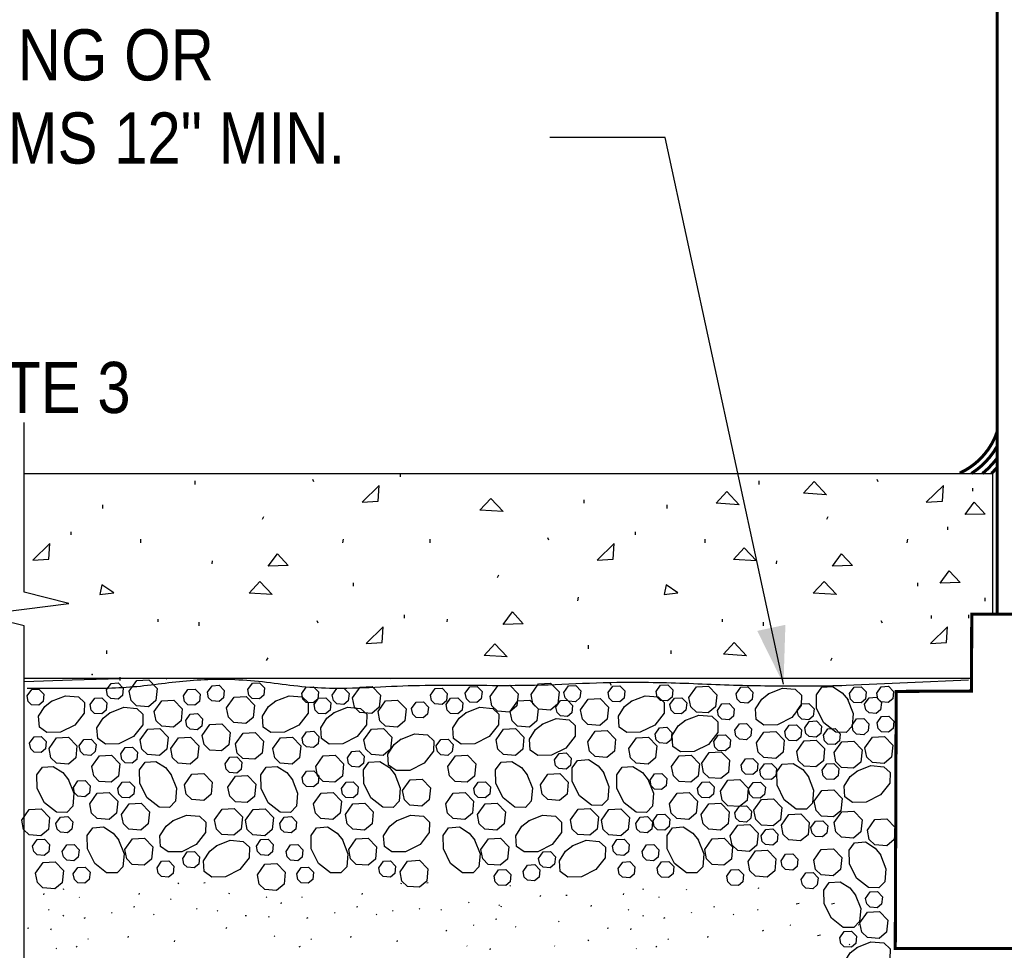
# Model space of a CAD drawing. Extents: x -4.7 to 12.3, y -5.1 to 5.9.
# Tile 5 of 24: x -0.8 to 0.8, y -4.4 to -2.8. Entities that reach past the tile are written whole.
import ezdxf
from ezdxf.enums import TextEntityAlignment as Align

# ---------------------------------------------------------------- set-up
doc = ezdxf.new("R2010")
doc.units = 0
for name, color, linetype in [('29', 7, 'CONTINUOUS'), ('31', 7, 'CONTINUOUS'), ('32', 7, 'CONTINUOUS')]:
    doc.layers.add(name, color=color, linetype=linetype)

msp = doc.modelspace()

# ---------------------------------------------------------------- linework, layer by layer
at = {"layer": '29', "linetype": 'CONTINUOUS'}
for p, q in [((-0.803973, -3.577271), (0.773245, -3.577271)), ((0.773245, -3.806346), (0.773245, -3.577271)), ((-0.803973, -3.910604), (0.738473, -3.910604))]:
    msp.add_line(p, q, dxfattribs=at)
at = {"layer": '29', "linetype": 'CONTINUOUS', "const_width": 0.005}
for points in [[(0.780139, -2.418272), (0.780139, -3.806328)], [(0.738891, -3.806436), (0.738473, -3.931438), (0.615879, -3.932089), (0.614393, -4.350762), (1.281602, -4.350762), (1.282309, -3.933941), (1.156417, -3.933527), (1.155557, -3.805344), (0.738891, -3.806436)]]:
    msp.add_lwpolyline(points, dxfattribs=at)
at = {"layer": '29', "linetype": 'CONTINUOUS'}
for points in [[(-0.803973, -4.542064), (-0.803973, -3.825378), (-0.876889, -3.807148), (-0.731056, -3.788919), (-0.803973, -3.77069), (-0.803973, -3.493938)], [(-0.647613, -3.911682), (-0.725793, -3.913943), (-0.803973, -3.916204)]]:
    msp.add_lwpolyline(points, dxfattribs=at)
at = {"layer": '29', "linetype": 'CONTINUOUS', "const_width": 0.005}
for points in [[(0.719233, -3.576577, 0.205274), (0.780148, -3.509518, 0.205274)], [(0.738082, -3.577271, 0.124554), (0.780139, -3.532915, 0.124554)], [(0.756206, -3.577271, 0.064197), (0.780139, -3.552334, 0.064197)], [(0.771116, -3.576796, 0.022521), (0.780139, -3.567408, 0.022521)]]:
    msp.add_lwpolyline(points, format="xyb", dxfattribs=at)
at = {"layer": '29', "linetype": 'CONTINUOUS'}
msp.add_lwpolyline([(-0.798826, -3.926951), (-0.738669, -3.926951), (-0.678512, -3.926951, 0.028982), (-0.585764, -3.919934, -0.023499), (-0.493027, -3.9119, -0.035309), (-0.390261, -3.919321, 0.034289), (-0.287491, -3.926951, 0.007011), (-0.214804, -3.924223, -0.010023), (-0.142112, -3.921934, -0.002754), (-0.068764, -3.92206, 0.003175), (0.004583, -3.922125, 0.008538), (0.09416, -3.919366, -0.010262), (0.183738, -3.916917, -0.009662), (0.300212, -3.919797, 0.008182), (0.416685, -3.923022, 0.002387), (0.475684, -3.923206, 0.009963), (0.534655, -3.921934), (0.63424, -3.917546), (0.733824, -3.913159)], format="xyb", dxfattribs=at)
at = {"layer": '31', "linetype": 'CONTINUOUS'}
for p, q in [((-0.525634, -3.595029), (-0.525634, -3.589299)), ((-0.332082, -3.590987), (-0.33377, -3.586935)), ((-0.191342, -3.582372), (-0.191342, -3.57731)), ((0.393052, -3.595029), (0.393052, -3.589299)), ((0.586604, -3.590987), (0.584917, -3.586935)), ((0.740616, -3.606053), (0.740616, -3.600991)), ((0.108059, -3.625542), (0.108059, -3.619802)), ((-0.675805, -3.633979), (-0.675805, -3.628417)), ((0.242882, -3.633979), (0.242882, -3.628417)), ((-0.415947, -3.651737), (-0.413582, -3.647174)), ((0.50274, -3.651737), (0.505104, -3.647174)), ((0.700005, -3.669048), (0.700005, -3.663986)), ((-0.72744, -3.677177), (-0.72744, -3.672115)), ((-0.613701, -3.689833), (-0.613701, -3.684104)), ((-0.284999, -3.689872), (-0.283811, -3.683966)), ((-0.143046, -3.689833), (-0.143046, -3.684104)), ((0.050507, -3.685792), (0.048819, -3.68174)), ((0.191246, -3.677177), (0.191246, -3.672115)), ((0.304986, -3.689833), (0.304986, -3.684104)), ((0.633688, -3.689872), (0.634875, -3.683966)), ((-0.49779, -3.724122), (-0.49728, -3.71957)), ((0.420896, -3.724122), (0.421406, -3.71957)), ((-0.033358, -3.746542), (-0.030993, -3.741979)), ((-0.267766, -3.760887), (-0.267766, -3.755147)), ((0.650921, -3.760887), (0.650921, -3.755147)), ((0.09759, -3.784677), (0.098777, -3.778771)), ((0.760921, -3.784876), (0.760921, -3.779814)), ((-0.585523, -3.818927), (-0.585523, -3.814375)), ((-0.184578, -3.812522), (-0.184578, -3.80746)), ((-0.115202, -3.818927), (-0.114691, -3.814375)), ((0.333163, -3.818927), (0.333163, -3.814375)), ((0.673608, -3.813326), (0.673608, -3.808263)), ((0.734108, -3.812522), (0.734108, -3.80746)), ((-0.51887, -3.825178), (-0.51887, -3.819449)), ((-0.325318, -3.821137), (-0.327005, -3.817085)), ((0.399816, -3.825178), (0.399816, -3.819449)), ((0.593368, -3.821137), (0.591681, -3.817085)), ((-0.803863, -3.86246), (-0.803863, -3.85672)), ((0.114823, -3.86246), (0.114823, -3.85672)), ((-0.66904, -3.870897), (-0.66904, -3.865335)), ((-0.409182, -3.881887), (-0.406818, -3.877324)), ((0.249646, -3.870897), (0.249646, -3.865335)), ((0.509504, -3.881887), (0.511868, -3.877324)), ((-0.647613, -3.914095), (-0.647613, -3.909033)), ((-0.207477, -3.911566), (-0.206997, -3.910885)), ((-0.144249, -3.910846), (-0.144211, -3.910792)), ((-0.57185, -3.911566), (-0.571753, -3.911427)), ((0.152299, -3.92271), (0.150445, -3.918658)), ((-0.552849, -4.245582), (-0.552197, -4.243634)), ((-0.509049, -4.243908), (-0.51106, -4.244342)), ((-0.190126, -4.245582), (-0.189474, -4.243634)), ((-0.146327, -4.243908), (-0.148337, -4.244342)), ((-0.772014, -4.263254), (-0.771362, -4.261306)), ((-0.73912, -4.254324), (-0.741129, -4.25476)), ((-0.616462, -4.262811), (-0.61581, -4.260862)), ((-0.470151, -4.261905), (-0.469499, -4.259956)), ((-0.25374, -4.262811), (-0.253087, -4.260862)), ((-0.012069, -4.249129), (-0.013046, -4.248155)), ((0.03644, -4.265973), (0.037092, -4.264025)), ((0.171846, -4.263254), (0.172499, -4.261306)), ((0.204741, -4.254324), (0.202732, -4.25476)), ((0.275254, -4.25594), (0.274277, -4.254965)), ((0.39173, -4.25328), (0.392383, -4.251331)), ((-0.713517, -4.267909), (-0.714493, -4.266934)), ((-0.564682, -4.270977), (-0.565659, -4.270001)), ((-0.408701, -4.267728), (-0.409677, -4.266753)), ((-0.385603, -4.277926), (-0.384951, -4.275978)), ((-0.350794, -4.267909), (-0.351771, -4.266934)), ((-0.079318, -4.276331), (-0.080294, -4.275355)), ((-0.030064, -4.2805), (-0.03104, -4.279525)), ((0.08024, -4.264298), (0.078229, -4.264733)), ((0.230344, -4.267909), (0.229367, -4.266934)), ((0.457876, -4.277393), (0.452967, -4.278453)), ((0.515456, -4.277393), (0.510547, -4.278453)), ((-0.763272, -4.288118), (-0.764249, -4.287143)), ((-0.660428, -4.293113), (-0.661405, -4.292139)), ((-0.623553, -4.282895), (-0.625564, -4.283331)), ((-0.592271, -4.295835), (-0.593247, -4.294861)), ((-0.522296, -4.286768), (-0.523272, -4.285793)), ((-0.488544, -4.290023), (-0.489521, -4.289048)), ((-0.297706, -4.293113), (-0.298682, -4.292139)), ((-0.260831, -4.282895), (-0.262841, -4.283331)), ((-0.229548, -4.295835), (-0.230525, -4.294861)), ((-0.203027, -4.290023), (-0.204004, -4.289048)), ((-0.159573, -4.286768), (-0.160549, -4.285793)), ((-0.124228, -4.288299), (-0.125204, -4.287324)), ((-0.027173, -4.283202), (-0.026521, -4.281253)), ((0.119138, -4.282296), (0.11979, -4.280346)), ((0.180589, -4.288118), (0.179612, -4.287143)), ((0.283432, -4.293113), (0.282456, -4.292139)), ((0.320307, -4.282895), (0.318297, -4.283331)), ((0.35159, -4.295835), (0.350613, -4.294861)), ((0.391004, -4.288299), (0.390027, -4.287324)), ((-0.740174, -4.298316), (-0.739522, -4.296368)), ((-0.704728, -4.301034), (-0.706681, -4.302007)), ((-0.441799, -4.297402), (-0.44381, -4.297839)), ((-0.40563, -4.299986), (-0.404978, -4.298035)), ((-0.342005, -4.301034), (-0.343958, -4.302007)), ((-0.034264, -4.303285), (-0.036275, -4.303721)), ((0.066993, -4.307159), (0.066017, -4.306184)), ((0.203686, -4.298316), (0.204339, -4.296368)), ((0.239133, -4.301034), (0.23718, -4.302007)), ((0.555737, -4.312969), (0.55476, -4.311995)), ((-0.796371, -4.317793), (-0.798382, -4.318229)), ((-0.760202, -4.320376), (-0.759549, -4.318426)), ((-0.474694, -4.31812), (-0.474042, -4.316171)), ((-0.115439, -4.321424), (-0.117392, -4.322397)), ((-0.071139, -4.313504), (-0.072116, -4.31253)), ((-0.002982, -4.316225), (-0.003958, -4.315251)), ((0.14749, -4.317793), (0.145479, -4.318229)), ((0.183659, -4.320376), (0.184311, -4.318426)), ((0.399793, -4.321424), (0.39784, -4.322397)), ((0.444092, -4.313504), (0.443116, -4.31253)), ((-0.698868, -4.336108), (-0.699845, -4.335134)), ((-0.634638, -4.332626), (-0.633986, -4.330676)), ((-0.55921, -4.339879), (-0.558557, -4.337931)), ((-0.395978, -4.331197), (-0.396954, -4.330221)), ((-0.336146, -4.336108), (-0.337122, -4.335134)), ((-0.271915, -4.332626), (-0.271263, -4.330676)), ((-0.196487, -4.339879), (-0.195835, -4.337931)), ((0.114595, -4.33851), (0.115247, -4.336561)), ((0.244992, -4.336108), (0.244016, -4.335134)), ((0.309223, -4.332626), (0.309875, -4.330676)), ((0.492424, -4.329112), (0.487516, -4.330172)), ((0.540383, -4.344796), (0.539406, -4.343822)), ((-0.750549, -4.351587), (-0.751526, -4.350612)), ((-0.717423, -4.347799), (-0.719376, -4.348772)), ((-0.354701, -4.347799), (-0.356654, -4.348772)), ((-0.082408, -4.347164), (-0.083384, -4.346189)), ((-0.045349, -4.353017), (-0.044697, -4.351066)), ((0.06035, -4.347164), (0.059374, -4.346189)), ((0.193311, -4.351587), (0.192335, -4.350612)), ((0.226438, -4.347799), (0.224484, -4.348772))]:
    msp.add_line(p, q, dxfattribs=at)
for points in [[(0.46474, -3.609456), (0.482292, -3.590393), (0.502375, -3.61182)], [(-0.227624, -3.622029), (-0.225936, -3.596549), (-0.25378, -3.623716)], [(0.322602, -3.625712), (0.340154, -3.60665), (0.360237, -3.628077)], [(0.691063, -3.622029), (0.69275, -3.596549), (0.664906, -3.623716)], [(-0.061879, -3.636677), (-0.044327, -3.617615), (-0.024243, -3.639042)], [(0.728132, -3.644156), (0.742819, -3.62374), (0.760538, -3.643146)], [(-0.763721, -3.716833), (-0.762034, -3.691354), (-0.789878, -3.718521)], [(0.154965, -3.716833), (0.156652, -3.691354), (0.128809, -3.718521)], [(0.35103, -3.717156), (0.368582, -3.698094), (0.388665, -3.719521)], [(-0.406332, -3.728174), (-0.391645, -3.707758), (-0.373926, -3.727164)], [(0.512354, -3.728174), (0.527042, -3.707758), (0.54476, -3.727164)], [(0.687521, -3.755921), (0.702208, -3.735504), (0.719927, -3.75491)], [(-0.68069, -3.774208), (-0.658086, -3.771344), (-0.677315, -3.758354)], [(-0.437703, -3.772022), (-0.420151, -3.75296), (-0.400068, -3.774387)], [(0.237996, -3.774208), (0.2606, -3.771344), (0.241371, -3.758354)], [(0.480983, -3.772022), (0.498535, -3.75296), (0.518618, -3.774387)], [(-0.023743, -3.822979), (-0.009056, -3.802563), (0.008663, -3.821969)], [(-0.220859, -3.852178), (-0.219172, -3.826699), (-0.247016, -3.853866)], [(0.697827, -3.852178), (0.699514, -3.826699), (0.671671, -3.853866)], [(-0.055115, -3.873595), (-0.037563, -3.854533), (-0.017479, -3.87596)], [(0.334785, -3.871594), (0.352337, -3.852531), (0.372421, -3.873958)]]:
    msp.add_lwpolyline(points, close=True, dxfattribs=at)
for points in [[(-0.669734, -3.929384), (-0.662379, -3.918921), (-0.650639, -3.918255), (-0.642482, -3.926714), (-0.643658, -3.938572), (-0.650913, -3.944605), (-0.662507, -3.943767), (-0.667957, -3.938471), (-0.669725, -3.929384)], [(-0.632829, -3.931741), (-0.620579, -3.914305), (-0.60101, -3.913193), (-0.587411, -3.927293), (-0.58938, -3.947053), (-0.601466, -3.957107), (-0.62078, -3.955712), (-0.629876, -3.946898), (-0.63282, -3.931741)], [(-0.505258, -3.93328), (-0.497902, -3.922816), (-0.486163, -3.922151), (-0.478005, -3.930609), (-0.479181, -3.942467), (-0.486436, -3.948501), (-0.49803, -3.947663), (-0.50348, -3.942367), (-0.505249, -3.93328)], [(-0.439592, -3.929091), (-0.432237, -3.918628), (-0.420497, -3.917962), (-0.41234, -3.926421), (-0.413516, -3.938279), (-0.420771, -3.944313), (-0.432365, -3.943474), (-0.437815, -3.938178), (-0.439583, -3.929091)], [(-0.352012, -3.935529), (-0.344656, -3.925065), (-0.332917, -3.9244), (-0.324759, -3.932858), (-0.325935, -3.944716), (-0.33319, -3.95075), (-0.344784, -3.949911), (-0.350234, -3.944616), (-0.352003, -3.935529)], [(-0.302232, -3.938055), (-0.294876, -3.927591), (-0.283137, -3.926926), (-0.274979, -3.935384), (-0.276155, -3.947242), (-0.28341, -3.953276), (-0.295004, -3.952438), (-0.300454, -3.947142), (-0.302223, -3.938055)], [(-0.269124, -3.9425), (-0.256874, -3.925064), (-0.237305, -3.923952), (-0.223706, -3.938052), (-0.225674, -3.957813), (-0.23776, -3.967866), (-0.257074, -3.966471), (-0.266171, -3.957658), (-0.269115, -3.9425)], [(-0.142313, -3.938055), (-0.134957, -3.927591), (-0.123217, -3.926926), (-0.11506, -3.935384), (-0.116236, -3.947242), (-0.123491, -3.953276), (-0.135085, -3.952438), (-0.140535, -3.947142), (-0.142303, -3.938055)], [(-0.085612, -3.935086), (-0.078257, -3.924622), (-0.066517, -3.923957), (-0.058359, -3.932415), (-0.059535, -3.944273), (-0.06679, -3.950307), (-0.078384, -3.949469), (-0.083835, -3.944173), (-0.085603, -3.935086)], [(-0.045133, -3.940342), (-0.032883, -3.922906), (-0.013314, -3.921794), (0.000285, -3.935895), (-0.001684, -3.955655), (-0.01377, -3.965708), (-0.033083, -3.964314), (-0.04218, -3.9555), (-0.045124, -3.940342)], [(0.021509, -3.937132), (0.033759, -3.919695), (0.053328, -3.918583), (0.066927, -3.932684), (0.064958, -3.952444), (0.052872, -3.962497), (0.033559, -3.961103), (0.024462, -3.952289), (0.021518, -3.937132)], [(0.074975, -3.933596), (0.082331, -3.923133), (0.09407, -3.922467), (0.102228, -3.930926), (0.101052, -3.942784), (0.093797, -3.948818), (0.082203, -3.947979), (0.076753, -3.942684), (0.074984, -3.933596)], [(0.147008, -3.934057), (0.154363, -3.923594), (0.166103, -3.922928), (0.17426, -3.931387), (0.173085, -3.943245), (0.165829, -3.949279), (0.154236, -3.94844), (0.148785, -3.943145), (0.147017, -3.934057)], [(0.224983, -3.932289), (0.232339, -3.921826), (0.244078, -3.921151), (0.252236, -3.929618), (0.25106, -3.941477), (0.243805, -3.94751), (0.232211, -3.946663), (0.22676, -3.941376), (0.224992, -3.932289)], [(0.278456, -3.941863), (0.290715, -3.924427), (0.310275, -3.923315), (0.323883, -3.937415), (0.321914, -3.957176), (0.309828, -3.967229), (0.290505, -3.965835), (0.281418, -3.957012), (0.278465, -3.941863)], [(0.355326, -3.935802), (0.362681, -3.925339), (0.374421, -3.924673), (0.382578, -3.933132), (0.381402, -3.94499), (0.374147, -3.951023), (0.362553, -3.950185), (0.357103, -3.944889), (0.355335, -3.935802)], [(0.407654, -3.935941), (0.430586, -3.926854), (0.451641, -3.928668), (0.461648, -3.938184), (0.461339, -3.955273), (0.446145, -3.974697), (0.422665, -3.986436), (0.400535, -3.986819), (0.388085, -3.977969), (0.3869, -3.96035), (0.397008, -3.944582), (0.408583, -3.935349)], [(0.536837, -3.944858), (0.545934, -3.967781), (0.544111, -3.988845), (0.534595, -3.998853), (0.517505, -3.998534), (0.498082, -3.98334), (0.486352, -3.95987), (0.48596, -3.93774), (0.49481, -3.925289), (0.512438, -3.924104), (0.528197, -3.934212), (0.53743, -3.945788)], [(0.539865, -3.935563), (0.54722, -3.925099), (0.55896, -3.924434), (0.567117, -3.932892), (0.565941, -3.94475), (0.558686, -3.950784), (0.547092, -3.949945), (0.541642, -3.94465), (0.539874, -3.935563)], [(0.584178, -3.934845), (0.591534, -3.924382), (0.603273, -3.923716), (0.611431, -3.932174), (0.610255, -3.944033), (0.603, -3.950066), (0.591406, -3.949228), (0.585956, -3.943932), (0.584188, -3.934845)], [(-0.798865, -3.939486), (-0.791509, -3.929022), (-0.77977, -3.928357), (-0.771612, -3.936815), (-0.772788, -3.948673), (-0.780043, -3.954707), (-0.791637, -3.953868), (-0.797087, -3.948573), (-0.798855, -3.939486)], [(-0.759565, -3.948134), (-0.736633, -3.939047), (-0.715578, -3.940861), (-0.70557, -3.950376), (-0.70588, -3.967466), (-0.721074, -3.986889), (-0.744553, -3.998629), (-0.766684, -3.999012), (-0.779134, -3.990161), (-0.780319, -3.972543), (-0.770211, -3.956775), (-0.758635, -3.947542)], [(-0.69631, -3.95353), (-0.688954, -3.943066), (-0.677215, -3.942401), (-0.669057, -3.950859), (-0.670233, -3.962717), (-0.677488, -3.968751), (-0.689082, -3.967913), (-0.694533, -3.962617), (-0.696301, -3.95353)], [(-0.544547, -3.939372), (-0.537191, -3.928909), (-0.525452, -3.928243), (-0.517294, -3.936702), (-0.51847, -3.94856), (-0.525725, -3.954594), (-0.537319, -3.953755), (-0.54277, -3.94846), (-0.544538, -3.939372)], [(-0.474363, -3.959008), (-0.462113, -3.941572), (-0.442544, -3.94046), (-0.428945, -3.95456), (-0.430914, -3.97432), (-0.443, -3.984374), (-0.462314, -3.982979), (-0.47141, -3.974165), (-0.474354, -3.959008)], [(-0.395191, -3.948134), (-0.372259, -3.939047), (-0.351204, -3.940861), (-0.341197, -3.950376), (-0.341507, -3.967466), (-0.356701, -3.986889), (-0.38018, -3.998629), (-0.40231, -3.999012), (-0.41476, -3.990161), (-0.415945, -3.972543), (-0.405837, -3.956775), (-0.394262, -3.947542)], [(-0.331936, -3.95353), (-0.324581, -3.943066), (-0.312841, -3.942401), (-0.304684, -3.950859), (-0.305859, -3.962717), (-0.313115, -3.968751), (-0.324708, -3.967913), (-0.330159, -3.962617), (-0.331927, -3.95353)], [(-0.116823, -3.95353), (-0.109467, -3.943066), (-0.097728, -3.942401), (-0.08957, -3.950859), (-0.090746, -3.962717), (-0.098001, -3.968751), (-0.109595, -3.967913), (-0.115046, -3.962617), (-0.116814, -3.95353)], [(0.184296, -3.948134), (0.207228, -3.939047), (0.228283, -3.940861), (0.23829, -3.950376), (0.23798, -3.967466), (0.222786, -3.986889), (0.199307, -3.998629), (0.177177, -3.999012), (0.164727, -3.990161), (0.163542, -3.972543), (0.17365, -3.956775), (0.185225, -3.947542)], [(0.247551, -3.95353), (0.254906, -3.943066), (0.266646, -3.942401), (0.274803, -3.950859), (0.273628, -3.962717), (0.266372, -3.968751), (0.254779, -3.967913), (0.249328, -3.962617), (0.24756, -3.95353)], [(0.56447, -3.952776), (0.571826, -3.942313), (0.583565, -3.941647), (0.591723, -3.950105), (0.590547, -3.961964), (0.583292, -3.967997), (0.571698, -3.967159), (0.566247, -3.961863), (0.564479, -3.952776)], [(-0.664555, -3.966956), (-0.641632, -3.957868), (-0.620568, -3.959682), (-0.61056, -3.969198), (-0.610879, -3.986288), (-0.626073, -4.005711), (-0.649543, -4.017451), (-0.671673, -4.017833), (-0.684124, -4.008983), (-0.685309, -3.991365), (-0.675201, -3.975596), (-0.663625, -3.966363)], [(-0.591948, -3.964723), (-0.579689, -3.947286), (-0.560129, -3.946165), (-0.546521, -3.960275), (-0.54849, -3.980035), (-0.560576, -3.990089), (-0.579898, -3.988685), (-0.588986, -3.979871), (-0.591939, -3.964723)], [(-0.300181, -3.966956), (-0.277258, -3.957868), (-0.256194, -3.959682), (-0.246186, -3.969198), (-0.246505, -3.986288), (-0.261699, -4.005711), (-0.285169, -4.017451), (-0.307299, -4.017833), (-0.31975, -4.008983), (-0.320935, -3.991365), (-0.310827, -3.975596), (-0.299251, -3.966363)], [(-0.227574, -3.964723), (-0.215315, -3.947286), (-0.195755, -3.946165), (-0.182147, -3.960275), (-0.184116, -3.980035), (-0.196202, -3.990089), (-0.215525, -3.988685), (-0.224612, -3.979871), (-0.227565, -3.964723)], [(-0.173009, -3.960154), (-0.165654, -3.94969), (-0.153914, -3.949025), (-0.145757, -3.957483), (-0.146932, -3.969341), (-0.154188, -3.975375), (-0.165781, -3.974536), (-0.171232, -3.969241), (-0.173, -3.960154)], [(-0.085068, -3.966956), (-0.062145, -3.957868), (-0.041081, -3.959682), (-0.031073, -3.969198), (-0.031392, -3.986288), (-0.046586, -4.005711), (-0.070056, -4.017451), (-0.092186, -4.017833), (-0.104637, -4.008983), (-0.105822, -3.991365), (-0.095714, -3.975596), (-0.084138, -3.966363)], [(-0.012461, -3.964723), (-0.000202, -3.947286), (0.019358, -3.946165), (0.032966, -3.960275), (0.030997, -3.980035), (0.018911, -3.990089), (-0.000411, -3.988685), (-0.009499, -3.979871), (-0.012452, -3.964723)], [(0.061896, -3.957549), (0.069251, -3.947095), (0.080991, -3.946421), (0.089158, -3.954888), (0.087973, -3.966737), (0.080727, -3.972771), (0.069124, -3.971932), (0.063673, -3.966646), (0.061905, -3.957559)], [(0.102064, -3.96207), (0.114314, -3.944634), (0.133883, -3.943522), (0.147482, -3.957622), (0.145513, -3.977383), (0.133427, -3.987436), (0.114113, -3.986042), (0.105017, -3.977228), (0.102073, -3.96207)], [(0.324868, -3.962936), (0.332224, -3.952473), (0.343964, -3.951807), (0.352121, -3.960266), (0.350945, -3.972124), (0.34369, -3.978158), (0.332096, -3.977319), (0.326646, -3.972023), (0.324878, -3.962936)], [(0.454822, -3.962936), (0.462177, -3.952473), (0.473917, -3.951807), (0.482074, -3.960266), (0.480898, -3.972124), (0.473643, -3.978158), (0.462049, -3.977319), (0.456599, -3.972023), (0.454831, -3.962936)], [(-0.540828, -3.979367), (-0.533473, -3.968904), (-0.521733, -3.968238), (-0.513576, -3.976697), (-0.514751, -3.988555), (-0.522007, -3.994589), (-0.5336, -3.99375), (-0.539051, -3.988454), (-0.540819, -3.979367)], [(0.271729, -3.979592), (0.294652, -3.970505), (0.315716, -3.972319), (0.325724, -3.981835), (0.325405, -3.998924), (0.310211, -4.018348), (0.286741, -4.030087), (0.264611, -4.03047), (0.25216, -4.02162), (0.250975, -4.004001), (0.261083, -3.988233), (0.272659, -3.979)], [(0.584776, -3.983257), (0.592132, -3.972793), (0.603871, -3.972128), (0.612029, -3.980586), (0.610853, -3.992444), (0.603598, -3.998478), (0.592004, -3.997639), (0.586553, -3.992344), (0.584785, -3.983257)], [(-0.513839, -4.003638), (-0.501589, -3.986202), (-0.48202, -3.98509), (-0.468421, -3.99919), (-0.470389, -4.018951), (-0.482475, -4.029004), (-0.501789, -4.027609), (-0.510885, -4.018796), (-0.513829, -4.003638)], [(0.039483, -3.985486), (0.062406, -3.976398), (0.08347, -3.978221), (0.093478, -3.987737), (0.093159, -4.004827), (0.077965, -4.024241), (0.054486, -4.03598), (0.032365, -4.036372), (0.019905, -4.027522), (0.018729, -4.009895), (0.028837, -3.994135), (0.040413, -3.984902)], [(0.223342, -4.001698), (0.230698, -3.991234), (0.242438, -3.990569), (0.250595, -3.999027), (0.249419, -4.010885), (0.242164, -4.016919), (0.23057, -4.016081), (0.22512, -4.010785), (0.223352, -4.001698)], [(0.353296, -3.995449), (0.360651, -3.984986), (0.372391, -3.98432), (0.380548, -3.992779), (0.379372, -4.004637), (0.372117, -4.010671), (0.360523, -4.009832), (0.355073, -4.004536), (0.353305, -3.995449)], [(0.434517, -3.997482), (0.441872, -3.987018), (0.453612, -3.986353), (0.46177, -3.994811), (0.460594, -4.006669), (0.453339, -4.012703), (0.441745, -4.011865), (0.436294, -4.006569), (0.434526, -3.997482)], [(0.467004, -3.991385), (0.474359, -3.980922), (0.486099, -3.980257), (0.494257, -3.988715), (0.493081, -4.000573), (0.485826, -4.006607), (0.474232, -4.005768), (0.468781, -4.000473), (0.467013, -3.991385)], [(0.544165, -3.98732), (0.551521, -3.976857), (0.56326, -3.976191), (0.571418, -3.98465), (0.570242, -3.996508), (0.562987, -4.002542), (0.551393, -4.001703), (0.545943, -3.996408), (0.544174, -3.98732)], [(-0.795012, -4.01656), (-0.787656, -4.006096), (-0.775917, -4.005431), (-0.767759, -4.013889), (-0.768935, -4.025747), (-0.77619, -4.031781), (-0.787784, -4.030943), (-0.793234, -4.025647), (-0.795003, -4.01656)], [(-0.763266, -4.024934), (-0.751016, -4.007507), (-0.731447, -4.006385), (-0.717848, -4.020486), (-0.719816, -4.040246), (-0.731902, -4.050309), (-0.751216, -4.048905), (-0.760303, -4.040091), (-0.763257, -4.024943)], [(-0.615008, -4.010842), (-0.602749, -3.993406), (-0.583189, -3.992285), (-0.569581, -4.006395), (-0.571549, -4.026155), (-0.583635, -4.036208), (-0.602958, -4.034805), (-0.612046, -4.025991), (-0.614999, -4.010842)], [(-0.565031, -4.024961), (-0.552772, -4.007525), (-0.533212, -4.006404), (-0.519604, -4.020513), (-0.521573, -4.040273), (-0.533659, -4.050327), (-0.552982, -4.048923), (-0.562069, -4.040109), (-0.565022, -4.024961)], [(-0.459772, -4.017324), (-0.447522, -3.999888), (-0.427953, -3.998776), (-0.414354, -4.012876), (-0.416323, -4.032637), (-0.428409, -4.04269), (-0.447723, -4.041296), (-0.45681, -4.032482), (-0.459763, -4.017324)], [(-0.398892, -4.024934), (-0.386642, -4.007507), (-0.367073, -4.006385), (-0.353474, -4.020486), (-0.355443, -4.040246), (-0.367529, -4.050309), (-0.386842, -4.048905), (-0.39593, -4.040091), (-0.398883, -4.024943)], [(-0.35147, -4.00812), (-0.344115, -3.997656), (-0.332375, -3.996991), (-0.324217, -4.005449), (-0.325393, -4.017307), (-0.332648, -4.023341), (-0.344242, -4.022503), (-0.349693, -4.017207), (-0.351461, -4.00812)], [(-0.250634, -4.010842), (-0.238375, -3.993406), (-0.218815, -3.992285), (-0.205207, -4.006395), (-0.207176, -4.026155), (-0.219262, -4.036208), (-0.238585, -4.034805), (-0.247672, -4.025991), (-0.250625, -4.010842)], [(-0.19102, -4.010126), (-0.168096, -4.001039), (-0.147033, -4.002862), (-0.137025, -4.012378), (-0.137344, -4.029467), (-0.152538, -4.048882), (-0.176017, -4.060621), (-0.198138, -4.061013), (-0.210598, -4.052163), (-0.211773, -4.034535), (-0.201665, -4.018776), (-0.19009, -4.009543)], [(-0.035521, -4.010842), (-0.023262, -3.993406), (-0.003702, -3.992285), (0.009906, -4.006395), (0.007938, -4.026155), (-0.004148, -4.036208), (-0.023471, -4.034805), (-0.032559, -4.025991), (-0.035512, -4.010842)], [(0.113594, -4.01426), (0.125844, -3.996824), (0.145413, -3.995712), (0.159012, -4.009813), (0.157043, -4.029573), (0.144957, -4.039626), (0.125643, -4.038232), (0.116556, -4.029418), (0.113603, -4.01426)], [(0.180595, -4.024934), (0.192845, -4.007507), (0.212414, -4.006385), (0.226013, -4.020486), (0.224044, -4.040246), (0.211958, -4.050309), (0.192645, -4.048905), (0.183557, -4.040091), (0.180604, -4.024943)], [(0.318776, -4.013738), (0.326132, -4.003275), (0.337871, -4.002609), (0.346029, -4.011068), (0.344853, -4.022926), (0.337598, -4.02896), (0.326004, -4.028121), (0.320553, -4.022826), (0.318785, -4.013738)], [(0.388342, -4.015974), (0.400602, -3.998538), (0.420161, -3.997426), (0.43377, -4.011526), (0.431801, -4.031286), (0.419715, -4.04134), (0.400392, -4.039945), (0.391305, -4.031122), (0.388352, -4.015974)], [(0.497462, -4.003578), (0.504818, -3.993115), (0.516557, -3.992449), (0.524715, -4.000908), (0.523539, -4.012766), (0.516284, -4.018799), (0.50469, -4.017961), (0.49924, -4.012665), (0.497471, -4.003578)], [(0.564999, -4.024102), (0.577258, -4.006665), (0.596818, -4.005553), (0.610426, -4.019654), (0.608457, -4.039414), (0.596371, -4.049467), (0.577048, -4.048073), (0.567961, -4.03925), (0.565008, -4.024102)], [(-0.714099, -4.020965), (-0.706743, -4.010501), (-0.695004, -4.009836), (-0.686846, -4.018294), (-0.688022, -4.030152), (-0.695277, -4.036186), (-0.706871, -4.035348), (-0.712322, -4.030052), (-0.71409, -4.020965)], [(-0.646708, -4.033809), (-0.639353, -4.023345), (-0.627613, -4.02268), (-0.619456, -4.031138), (-0.620632, -4.042996), (-0.627887, -4.04903), (-0.63948, -4.048191), (-0.644931, -4.042896), (-0.646699, -4.033809)], [(-0.132868, -4.020965), (-0.125513, -4.010501), (-0.113773, -4.009836), (-0.105616, -4.018294), (-0.106792, -4.030152), (-0.114047, -4.036186), (-0.125641, -4.035348), (-0.131091, -4.030052), (-0.132859, -4.020965)], [(0.453953, -4.029766), (0.466203, -4.012339), (0.485772, -4.011217), (0.499371, -4.025318), (0.497402, -4.045087), (0.485316, -4.055141), (0.465993, -4.053737), (0.456906, -4.044923), (0.453962, -4.029775)], [(0.514868, -4.031798), (0.527118, -4.014371), (0.546688, -4.01325), (0.560286, -4.02735), (0.558318, -4.04712), (0.546232, -4.057173), (0.526909, -4.05577), (0.517822, -4.046956), (0.514878, -4.031807)], [(-0.693594, -4.054583), (-0.681335, -4.037147), (-0.661775, -4.036035), (-0.648167, -4.050135), (-0.650135, -4.069896), (-0.662221, -4.079949), (-0.681544, -4.078555), (-0.690632, -4.069732), (-0.693585, -4.054583)], [(-0.476548, -4.049815), (-0.469193, -4.039352), (-0.457453, -4.038686), (-0.449296, -4.047145), (-0.450471, -4.059003), (-0.457727, -4.065036), (-0.46932, -4.064198), (-0.474771, -4.058902), (-0.476539, -4.049815)], [(-0.32922, -4.054583), (-0.316961, -4.037147), (-0.297401, -4.036035), (-0.283793, -4.050135), (-0.285762, -4.069896), (-0.297848, -4.079949), (-0.317171, -4.078555), (-0.326258, -4.069732), (-0.329211, -4.054583)], [(-0.27766, -4.040232), (-0.270305, -4.029768), (-0.258565, -4.029103), (-0.250408, -4.037561), (-0.251583, -4.049419), (-0.258839, -4.055453), (-0.270432, -4.054615), (-0.275883, -4.049319), (-0.277651, -4.040232)], [(-0.114107, -4.054583), (-0.101848, -4.037147), (-0.082288, -4.036035), (-0.06868, -4.050135), (-0.070648, -4.069896), (-0.082734, -4.079949), (-0.102057, -4.078555), (-0.111145, -4.069732), (-0.114098, -4.054583)], [(0.059678, -4.043443), (0.067034, -4.032979), (0.078773, -4.032314), (0.086931, -4.040772), (0.085755, -4.05263), (0.0785, -4.058664), (0.066906, -4.057826), (0.061456, -4.05253), (0.059688, -4.043443)], [(0.250267, -4.054583), (0.262526, -4.037147), (0.282086, -4.036035), (0.295694, -4.050135), (0.293725, -4.069896), (0.281639, -4.079949), (0.262316, -4.078555), (0.253229, -4.069732), (0.250276, -4.054583)], [(0.299284, -4.048771), (0.311534, -4.031335), (0.331103, -4.030223), (0.344702, -4.044323), (0.342733, -4.064083), (0.330647, -4.074137), (0.311333, -4.072742), (0.302237, -4.063928), (0.299293, -4.048771)], [(-0.732112, -4.075046), (-0.723025, -4.097969), (-0.724839, -4.119033), (-0.734354, -4.12904), (-0.751444, -4.128721), (-0.770867, -4.113527), (-0.782598, -4.090048), (-0.78299, -4.067927), (-0.774139, -4.055467), (-0.756521, -4.054292), (-0.740753, -4.064391), (-0.73152, -4.075966)], [(-0.564951, -4.066888), (-0.555854, -4.089811), (-0.557677, -4.110875), (-0.567193, -4.120892), (-0.584283, -4.120564), (-0.603697, -4.105379), (-0.615436, -4.0819), (-0.615828, -4.05977), (-0.606978, -4.047319), (-0.58935, -4.046143), (-0.573591, -4.056242), (-0.564358, -4.067818)], [(-0.367738, -4.075046), (-0.358651, -4.097969), (-0.360465, -4.119033), (-0.36998, -4.12904), (-0.38707, -4.128721), (-0.406493, -4.113527), (-0.418224, -4.090048), (-0.418616, -4.067927), (-0.409766, -4.055467), (-0.392147, -4.054292), (-0.376379, -4.064391), (-0.367146, -4.075966)], [(-0.200577, -4.066888), (-0.19148, -4.089811), (-0.193303, -4.110875), (-0.202819, -4.120892), (-0.219909, -4.120564), (-0.239323, -4.105379), (-0.251063, -4.0819), (-0.251454, -4.05977), (-0.242604, -4.047319), (-0.224977, -4.046143), (-0.209217, -4.056242), (-0.199984, -4.067818)], [(0.014536, -4.066888), (0.023633, -4.089811), (0.02181, -4.110875), (0.012294, -4.120892), (-0.004796, -4.120564), (-0.02421, -4.105379), (-0.035949, -4.0819), (-0.036341, -4.05977), (-0.027491, -4.047319), (-0.009863, -4.046143), (0.005896, -4.056242), (0.015129, -4.067818)], [(0.139096, -4.063926), (0.148184, -4.086849), (0.146361, -4.107913), (0.136845, -4.117921), (0.119755, -4.117602), (0.100341, -4.102408), (0.088602, -4.078928), (0.08821, -4.056807), (0.09706, -4.044348), (0.114688, -4.043172), (0.130447, -4.053271), (0.13968, -4.064846)], [(0.211749, -4.075046), (0.220836, -4.097969), (0.219022, -4.119033), (0.209507, -4.12904), (0.192417, -4.128721), (0.172993, -4.113527), (0.161263, -4.090048), (0.160871, -4.067927), (0.169721, -4.055467), (0.18734, -4.054292), (0.203108, -4.064391), (0.212341, -4.075966)], [(0.363448, -4.052348), (0.370803, -4.041884), (0.382543, -4.041219), (0.390701, -4.049677), (0.389525, -4.061535), (0.38227, -4.067569), (0.370676, -4.06673), (0.365225, -4.061435), (0.363457, -4.052348)], [(0.393906, -4.060477), (0.401262, -4.050013), (0.413001, -4.049348), (0.421159, -4.057806), (0.419983, -4.069664), (0.412728, -4.075698), (0.401134, -4.074859), (0.395684, -4.069564), (0.393915, -4.060477)], [(0.472339, -4.07001), (0.481435, -4.092934), (0.479612, -4.113997), (0.470096, -4.124005), (0.453007, -4.123686), (0.433583, -4.108492), (0.421853, -4.085022), (0.421461, -4.062892), (0.430311, -4.050441), (0.447939, -4.049257), (0.463698, -4.059365), (0.472931, -4.07094)], [(0.495432, -4.060475), (0.502788, -4.050012), (0.514527, -4.049346), (0.522685, -4.057805), (0.521509, -4.069663), (0.514254, -4.075697), (0.50266, -4.074858), (0.49721, -4.069563), (0.495441, -4.060475)], [(0.551822, -4.061931), (0.574754, -4.052844), (0.595809, -4.054658), (0.605816, -4.064173), (0.605507, -4.081263), (0.590313, -4.100686), (0.566833, -4.112426), (0.544703, -4.112809), (0.532253, -4.103958), (0.531068, -4.08634), (0.541176, -4.070572), (0.552751, -4.061339)], [(-0.54293, -4.084233), (-0.53068, -4.066797), (-0.511111, -4.065685), (-0.497503, -4.079785), (-0.499471, -4.099546), (-0.511557, -4.109599), (-0.53088, -4.108204), (-0.539967, -4.099391), (-0.542921, -4.084233)], [(-0.472016, -4.087772), (-0.459766, -4.070336), (-0.440197, -4.069224), (-0.426598, -4.083324), (-0.428566, -4.103085), (-0.440652, -4.113138), (-0.459966, -4.111743), (-0.469053, -4.10293), (-0.472007, -4.087772)], [(-0.35147, -4.072342), (-0.344115, -4.061879), (-0.332375, -4.061214), (-0.324217, -4.069672), (-0.325393, -4.08153), (-0.332648, -4.087564), (-0.344242, -4.086725), (-0.349693, -4.08143), (-0.351461, -4.072342)], [(0.036557, -4.084233), (0.048807, -4.066797), (0.068376, -4.065685), (0.081984, -4.079785), (0.080016, -4.099546), (0.06793, -4.109599), (0.048607, -4.108204), (0.03952, -4.099391), (0.036566, -4.084233)], [(0.215219, -4.076732), (0.222574, -4.066268), (0.234314, -4.065603), (0.242471, -4.074061), (0.241296, -4.085919), (0.23404, -4.091953), (0.222447, -4.091115), (0.216996, -4.085819), (0.215228, -4.076732)], [(-0.723727, -4.088398), (-0.716371, -4.077935), (-0.704632, -4.07727), (-0.696474, -4.085728), (-0.69765, -4.097586), (-0.704905, -4.10362), (-0.716499, -4.102781), (-0.721949, -4.097486), (-0.723717, -4.088398)], [(-0.651484, -4.090303), (-0.644129, -4.07984), (-0.632389, -4.079165), (-0.624232, -4.087633), (-0.625408, -4.099491), (-0.632663, -4.105525), (-0.644257, -4.104677), (-0.649707, -4.099391), (-0.651475, -4.090303)], [(-0.287111, -4.090303), (-0.279755, -4.07984), (-0.268016, -4.079165), (-0.259858, -4.087633), (-0.261034, -4.099491), (-0.268289, -4.105525), (-0.279883, -4.104677), (-0.285333, -4.099391), (-0.287102, -4.090303)], [(-0.18779, -4.093473), (-0.17554, -4.076036), (-0.155971, -4.074924), (-0.142363, -4.089025), (-0.144332, -4.108785), (-0.156418, -4.118839), (-0.175741, -4.117444), (-0.184828, -4.10863), (-0.187781, -4.093473)], [(-0.071997, -4.090303), (-0.064642, -4.07984), (-0.052902, -4.079165), (-0.044745, -4.087633), (-0.045921, -4.099491), (-0.053176, -4.105525), (-0.06477, -4.104677), (-0.07022, -4.099391), (-0.071988, -4.090303)], [(0.292376, -4.090303), (0.299732, -4.07984), (0.311471, -4.079165), (0.319629, -4.087633), (0.318453, -4.099491), (0.311198, -4.105525), (0.299604, -4.104677), (0.294154, -4.099391), (0.292385, -4.090303)], [(0.32965, -4.094318), (0.341909, -4.076891), (0.361478, -4.07577), (0.375077, -4.08987), (0.373108, -4.109639), (0.361022, -4.119693), (0.341699, -4.118289), (0.332612, -4.109475), (0.329668, -4.094327)], [(0.375632, -4.090957), (0.382987, -4.080493), (0.394727, -4.079828), (0.402884, -4.088286), (0.401708, -4.100145), (0.394453, -4.106178), (0.382859, -4.10534), (0.377409, -4.100044), (0.375641, -4.090957)], [(-0.697021, -4.115113), (-0.684771, -4.097686), (-0.665202, -4.096565), (-0.651603, -4.110665), (-0.653572, -4.130435), (-0.665658, -4.140488), (-0.68498, -4.139085), (-0.694068, -4.130271), (-0.697012, -4.115122)], [(-0.332647, -4.115113), (-0.320397, -4.097686), (-0.300828, -4.096565), (-0.287229, -4.110665), (-0.289198, -4.130435), (-0.301284, -4.140488), (-0.320607, -4.139085), (-0.329694, -4.130271), (-0.332638, -4.115122)], [(-0.117534, -4.115113), (-0.105284, -4.097686), (-0.085715, -4.096565), (-0.072116, -4.110665), (-0.074085, -4.130435), (-0.086171, -4.140488), (-0.105493, -4.139085), (-0.114581, -4.130271), (-0.117525, -4.115122)], [(0.24684, -4.115113), (0.25909, -4.097686), (0.278659, -4.096565), (0.292258, -4.110665), (0.290289, -4.130435), (0.278203, -4.140488), (0.25888, -4.139085), (0.249793, -4.130271), (0.246849, -4.115122)], [(0.48238, -4.111049), (0.49463, -4.093622), (0.514199, -4.092501), (0.527798, -4.106602), (0.525829, -4.126371), (0.513743, -4.136424), (0.494421, -4.135021), (0.485333, -4.126207), (0.482389, -4.111059)], [(-0.645241, -4.132422), (-0.632982, -4.114995), (-0.613422, -4.113874), (-0.599814, -4.127974), (-0.601783, -4.147743), (-0.613868, -4.157797), (-0.633191, -4.156393), (-0.642279, -4.147579), (-0.645232, -4.132431)], [(-0.280867, -4.132422), (-0.268608, -4.114995), (-0.249048, -4.113874), (-0.23544, -4.127974), (-0.237409, -4.147743), (-0.249495, -4.157797), (-0.268818, -4.156393), (-0.277905, -4.147579), (-0.280858, -4.132431)], [(-0.065754, -4.132422), (-0.053495, -4.114995), (-0.033935, -4.113874), (-0.020327, -4.127974), (-0.022296, -4.147743), (-0.034382, -4.157797), (-0.053704, -4.156393), (-0.062792, -4.147579), (-0.065745, -4.132431)], [(0.29862, -4.132422), (0.310879, -4.114995), (0.330439, -4.113874), (0.344047, -4.127974), (0.342078, -4.147743), (0.329992, -4.157797), (0.310669, -4.156393), (0.301582, -4.147579), (0.298629, -4.132431)], [(0.353294, -4.129566), (0.36065, -4.119103), (0.372389, -4.118438), (0.380547, -4.126896), (0.379371, -4.138754), (0.372116, -4.144788), (0.360522, -4.143949), (0.355072, -4.138654), (0.353303, -4.129566)], [(0.384281, -4.125706), (0.39654, -4.10827), (0.4161, -4.107158), (0.429708, -4.121258), (0.42774, -4.141018), (0.415654, -4.151072), (0.396331, -4.149677), (0.387243, -4.140854), (0.38429, -4.125706)], [(-0.807845, -4.14181), (-0.795595, -4.124374), (-0.776026, -4.123253), (-0.762418, -4.137362), (-0.764387, -4.157122), (-0.776482, -4.167176), (-0.795796, -4.165772), (-0.804883, -4.156958), (-0.807836, -4.14181)], [(-0.562243, -4.142658), (-0.53932, -4.13357), (-0.518257, -4.135393), (-0.508249, -4.144909), (-0.508568, -4.161999), (-0.523762, -4.181413), (-0.547241, -4.193152), (-0.569362, -4.193544), (-0.581822, -4.184694), (-0.582997, -4.167066), (-0.572889, -4.151307), (-0.561323, -4.142074)], [(-0.493884, -4.141062), (-0.481634, -4.123626), (-0.462065, -4.122514), (-0.448466, -4.136615), (-0.450435, -4.156375), (-0.462521, -4.166428), (-0.481835, -4.165034), (-0.490922, -4.15622), (-0.493875, -4.141072)], [(-0.443471, -4.14181), (-0.431221, -4.124374), (-0.411652, -4.123253), (-0.398044, -4.137362), (-0.400013, -4.157122), (-0.412108, -4.167176), (-0.431422, -4.165772), (-0.440509, -4.156958), (-0.443462, -4.14181)], [(-0.19787, -4.142658), (-0.174947, -4.13357), (-0.153883, -4.135393), (-0.143875, -4.144909), (-0.144194, -4.161999), (-0.159388, -4.181413), (-0.182867, -4.193152), (-0.204988, -4.193544), (-0.217448, -4.184694), (-0.218624, -4.167066), (-0.208516, -4.151307), (-0.196949, -4.142074)], [(0.017243, -4.142658), (0.040167, -4.13357), (0.06123, -4.135393), (0.071238, -4.144909), (0.070919, -4.161999), (0.055725, -4.181413), (0.032246, -4.193152), (0.010125, -4.193544), (-0.002335, -4.184694), (-0.00351, -4.167066), (0.006598, -4.151307), (0.018164, -4.142074)], [(0.085603, -4.141062), (0.097853, -4.123626), (0.117422, -4.122514), (0.131021, -4.136615), (0.129052, -4.156375), (0.116966, -4.166428), (0.097652, -4.165034), (0.088565, -4.15622), (0.085612, -4.141072)], [(0.136016, -4.14181), (0.148266, -4.124374), (0.167835, -4.123253), (0.181443, -4.137362), (0.179474, -4.157122), (0.167379, -4.167176), (0.148065, -4.165772), (0.138978, -4.156958), (0.136025, -4.14181)], [(0.220133, -4.142988), (0.227488, -4.132525), (0.239228, -4.131859), (0.247385, -4.140318), (0.24621, -4.152176), (0.238954, -4.15821), (0.227361, -4.157371), (0.22191, -4.152076), (0.220142, -4.142988)], [(0.428953, -4.150091), (0.441212, -4.132655), (0.460772, -4.131543), (0.47438, -4.145643), (0.472411, -4.165404), (0.460326, -4.175457), (0.441003, -4.174063), (0.431915, -4.16524), (0.428962, -4.150091)], [(0.514868, -4.145595), (0.527118, -4.128168), (0.546688, -4.127047), (0.560286, -4.141147), (0.558318, -4.160917), (0.546232, -4.17097), (0.526909, -4.169566), (0.517822, -4.160753), (0.514878, -4.145604)], [(-0.752082, -4.147188), (-0.744736, -4.136733), (-0.732987, -4.136059), (-0.724829, -4.144526), (-0.726014, -4.156375), (-0.73326, -4.162409), (-0.744854, -4.16157), (-0.750314, -4.156284), (-0.752082, -4.147197)], [(-0.387708, -4.147188), (-0.380362, -4.136733), (-0.368613, -4.136059), (-0.360456, -4.144526), (-0.361641, -4.156375), (-0.368887, -4.162409), (-0.38048, -4.16157), (-0.38594, -4.156284), (-0.387708, -4.147197)], [(0.191779, -4.147188), (0.199125, -4.136733), (0.210874, -4.136059), (0.219031, -4.144526), (0.217846, -4.156375), (0.2106, -4.162409), (0.199007, -4.16157), (0.193547, -4.156284), (0.191779, -4.147197)], [(0.345789, -4.167302), (0.358048, -4.149866), (0.377617, -4.148754), (0.391216, -4.162854), (0.389247, -4.182615), (0.377161, -4.192668), (0.357839, -4.191273), (0.348751, -4.18246), (0.345798, -4.167302)], [(0.477158, -4.153952), (0.484513, -4.143488), (0.496253, -4.142823), (0.50441, -4.151281), (0.503234, -4.163139), (0.495979, -4.169173), (0.484385, -4.168335), (0.478935, -4.163039), (0.477167, -4.153952)], [(0.569059, -4.158219), (0.581318, -4.140783), (0.600878, -4.139671), (0.614486, -4.153771), (0.612517, -4.173531), (0.600431, -4.183585), (0.581108, -4.18219), (0.572021, -4.173367), (0.569068, -4.158219)], [(-0.650208, -4.173647), (-0.641112, -4.19657), (-0.642935, -4.217634), (-0.652451, -4.227642), (-0.66954, -4.227323), (-0.688964, -4.212129), (-0.700694, -4.188659), (-0.701086, -4.166529), (-0.692236, -4.154078), (-0.674608, -4.152893), (-0.658849, -4.163001), (-0.649616, -4.174577)], [(-0.285835, -4.173647), (-0.276738, -4.19657), (-0.278561, -4.217634), (-0.288077, -4.227642), (-0.305167, -4.227323), (-0.32459, -4.212129), (-0.33632, -4.188659), (-0.336712, -4.166529), (-0.327862, -4.154078), (-0.310234, -4.152893), (-0.294475, -4.163001), (-0.285242, -4.174577)], [(-0.070721, -4.173647), (-0.061625, -4.19657), (-0.063448, -4.217634), (-0.072964, -4.227642), (-0.090053, -4.227323), (-0.109477, -4.212129), (-0.121207, -4.188659), (-0.121599, -4.166529), (-0.112749, -4.154078), (-0.095121, -4.152893), (-0.079362, -4.163001), (-0.070129, -4.174577)], [(0.293652, -4.173647), (0.302749, -4.19657), (0.300926, -4.217634), (0.29141, -4.227642), (0.27432, -4.227323), (0.254897, -4.212129), (0.243167, -4.188659), (0.242775, -4.166529), (0.251625, -4.154078), (0.269253, -4.152893), (0.285012, -4.163001), (0.294245, -4.174577)], [(0.396139, -4.167214), (0.403495, -4.15675), (0.415234, -4.156085), (0.423392, -4.164543), (0.422216, -4.176401), (0.414961, -4.182435), (0.403367, -4.181596), (0.397917, -4.17631), (0.396148, -4.167214)], [(-0.790017, -4.183974), (-0.782661, -4.17351), (-0.770922, -4.172836), (-0.762764, -4.181303), (-0.76394, -4.193161), (-0.771195, -4.199195), (-0.782789, -4.198348), (-0.78824, -4.193061), (-0.790008, -4.183974)], [(-0.741746, -4.192587), (-0.734391, -4.182133), (-0.722651, -4.181458), (-0.714484, -4.189926), (-0.715669, -4.201775), (-0.722915, -4.207809), (-0.734509, -4.20697), (-0.739969, -4.201684), (-0.741737, -4.192596)], [(-0.63979, -4.18978), (-0.627531, -4.172344), (-0.607962, -4.171232), (-0.594363, -4.185332), (-0.596332, -4.205092), (-0.608418, -4.215146), (-0.627741, -4.213751), (-0.636828, -4.204938), (-0.639781, -4.18978)], [(-0.491122, -4.183609), (-0.46819, -4.174522), (-0.447135, -4.176345), (-0.437118, -4.185861), (-0.437438, -4.202951), (-0.452632, -4.222374), (-0.476111, -4.234104), (-0.498232, -4.234496), (-0.510691, -4.225646), (-0.511867, -4.208018), (-0.501768, -4.192259), (-0.490193, -4.183026)], [(-0.425643, -4.183974), (-0.418288, -4.17351), (-0.406548, -4.172836), (-0.398391, -4.181303), (-0.399566, -4.193161), (-0.406822, -4.199195), (-0.418415, -4.198348), (-0.423866, -4.193061), (-0.425634, -4.183974)], [(-0.377372, -4.192587), (-0.370017, -4.182133), (-0.358277, -4.181458), (-0.350111, -4.189926), (-0.351296, -4.201775), (-0.358542, -4.207809), (-0.370135, -4.20697), (-0.375595, -4.201684), (-0.377363, -4.192596)], [(-0.275417, -4.18978), (-0.263158, -4.172344), (-0.243589, -4.171232), (-0.22999, -4.185332), (-0.231958, -4.205092), (-0.244044, -4.215146), (-0.263367, -4.213751), (-0.272454, -4.204938), (-0.275408, -4.18978)], [(-0.060303, -4.18978), (-0.048044, -4.172344), (-0.028475, -4.171232), (-0.014876, -4.185332), (-0.016845, -4.205092), (-0.028931, -4.215146), (-0.048254, -4.213751), (-0.057341, -4.204938), (-0.060294, -4.18978)], [(0.088365, -4.183609), (0.111297, -4.174522), (0.132352, -4.176345), (0.142368, -4.185861), (0.142049, -4.202951), (0.126855, -4.222374), (0.103376, -4.234104), (0.081255, -4.234496), (0.068796, -4.225646), (0.06762, -4.208018), (0.077719, -4.192259), (0.089294, -4.183026)], [(0.153844, -4.183974), (0.161199, -4.17351), (0.172939, -4.172836), (0.181096, -4.181303), (0.179921, -4.193161), (0.172665, -4.199195), (0.161072, -4.198348), (0.155621, -4.193061), (0.153853, -4.183974)], [(0.202115, -4.192587), (0.20947, -4.182133), (0.22121, -4.181458), (0.229376, -4.189926), (0.228191, -4.201775), (0.220945, -4.207809), (0.209352, -4.20697), (0.203892, -4.201684), (0.202124, -4.192596)], [(0.30407, -4.18978), (0.316329, -4.172344), (0.335898, -4.171232), (0.349497, -4.185332), (0.347529, -4.205092), (0.335443, -4.215146), (0.31612, -4.213751), (0.307033, -4.204938), (0.304079, -4.18978)], [(0.590108, -4.198031), (0.599204, -4.220954), (0.597382, -4.242018), (0.587866, -4.252026), (0.570776, -4.251707), (0.551353, -4.236513), (0.539622, -4.213043), (0.53923, -4.190913), (0.548081, -4.178462), (0.565708, -4.177277), (0.581467, -4.187385), (0.590701, -4.198961)], [(-0.545746, -4.204081), (-0.538391, -4.193617), (-0.526651, -4.192952), (-0.518493, -4.20141), (-0.519669, -4.213268), (-0.526924, -4.219302), (-0.538518, -4.218464), (-0.543969, -4.213177), (-0.545737, -4.204081)], [(0.033741, -4.204081), (0.041096, -4.193617), (0.052836, -4.192952), (0.060993, -4.20141), (0.059818, -4.213268), (0.052563, -4.219302), (0.040969, -4.218464), (0.035518, -4.213177), (0.03375, -4.204081)], [(0.374672, -4.209047), (0.386931, -4.191611), (0.4065, -4.190499), (0.420099, -4.204599), (0.41813, -4.224359), (0.406044, -4.234413), (0.386721, -4.233018), (0.377634, -4.224204), (0.374681, -4.209047)], [(0.428529, -4.207845), (0.435875, -4.197391), (0.447624, -4.196716), (0.455781, -4.205184), (0.454596, -4.217033), (0.44735, -4.223066), (0.435757, -4.222228), (0.430297, -4.216941), (0.428529, -4.207854)], [(0.481746, -4.20699), (0.494005, -4.189553), (0.513565, -4.188441), (0.527173, -4.202542), (0.525204, -4.222302), (0.513118, -4.232355), (0.493796, -4.230961), (0.484708, -4.222138), (0.481755, -4.20699)], [(-0.785349, -4.228271), (-0.77309, -4.210844), (-0.753521, -4.209723), (-0.739922, -4.223823), (-0.741891, -4.243592), (-0.753977, -4.253646), (-0.773299, -4.252242), (-0.782387, -4.243428), (-0.785331, -4.22828)], [(-0.587495, -4.219245), (-0.580139, -4.208781), (-0.5684, -4.208116), (-0.560242, -4.216574), (-0.561418, -4.228432), (-0.568673, -4.234466), (-0.580267, -4.233628), (-0.585717, -4.228341), (-0.587486, -4.219245)], [(-0.424169, -4.230798), (-0.41191, -4.213371), (-0.392341, -4.21225), (-0.378742, -4.22635), (-0.380711, -4.24612), (-0.392797, -4.256173), (-0.41212, -4.25477), (-0.421207, -4.245956), (-0.424151, -4.230807)], [(-0.226315, -4.219245), (-0.21896, -4.208781), (-0.20722, -4.208116), (-0.199063, -4.216574), (-0.200238, -4.228432), (-0.207493, -4.234466), (-0.219087, -4.233628), (-0.224538, -4.228341), (-0.226306, -4.219245)], [(-0.191802, -4.225743), (-0.179543, -4.208316), (-0.159974, -4.207195), (-0.146375, -4.221296), (-0.148344, -4.241065), (-0.16043, -4.251118), (-0.179753, -4.249715), (-0.18884, -4.240901), (-0.191784, -4.225753)], [(0.008457, -4.225345), (0.015813, -4.214882), (0.027552, -4.214216), (0.03571, -4.222674), (0.034534, -4.234533), (0.027279, -4.240566), (0.015685, -4.239728), (0.010234, -4.234441), (0.008466, -4.225345)], [(0.163327, -4.220482), (0.170673, -4.210027), (0.182422, -4.209353), (0.190579, -4.21782), (0.189395, -4.229669), (0.182148, -4.235703), (0.170555, -4.234865), (0.165095, -4.229578), (0.163327, -4.220491)], [(0.226552, -4.220056), (0.233908, -4.209592), (0.245647, -4.208927), (0.253805, -4.217385), (0.252629, -4.229243), (0.245374, -4.235277), (0.23378, -4.234439), (0.228329, -4.229143), (0.226561, -4.220056)], [(-0.723884, -4.229354), (-0.716529, -4.218891), (-0.704789, -4.218225), (-0.696632, -4.226684), (-0.697807, -4.238542), (-0.705062, -4.244576), (-0.716656, -4.243737), (-0.722107, -4.238451), (-0.723875, -4.229354)], [(-0.360178, -4.229354), (-0.352823, -4.218891), (-0.341083, -4.218225), (-0.332926, -4.226684), (-0.334102, -4.238542), (-0.341357, -4.244576), (-0.352951, -4.243737), (-0.358401, -4.238451), (-0.360169, -4.229354)], [(-0.038732, -4.23312), (-0.031385, -4.222665), (-0.019637, -4.221991), (-0.011479, -4.230458), (-0.012664, -4.242307), (-0.01991, -4.248341), (-0.031504, -4.247503), (-0.036964, -4.242216), (-0.038732, -4.233129)], [(0.340128, -4.23312), (0.347474, -4.222665), (0.359223, -4.221991), (0.36738, -4.230458), (0.366195, -4.242307), (0.358949, -4.248341), (0.347355, -4.247503), (0.341896, -4.242216), (0.340128, -4.233129)], [(0.461363, -4.238174), (0.46871, -4.22772), (0.480458, -4.227046), (0.488616, -4.235513), (0.487431, -4.247362), (0.480185, -4.253396), (0.468591, -4.252557), (0.463132, -4.247271), (0.461363, -4.238184)], [(0.549051, -4.262842), (0.558138, -4.285766), (0.556315, -4.306829), (0.546799, -4.316837), (0.52971, -4.316518), (0.510296, -4.301324), (0.498556, -4.277845), (0.498164, -4.255724), (0.507014, -4.243264), (0.524642, -4.242089), (0.540401, -4.252188), (0.549634, -4.263763)], [(0.566112, -4.269189), (0.573467, -4.258725), (0.585207, -4.25806), (0.593365, -4.266518), (0.592189, -4.278376), (0.584934, -4.28441), (0.57334, -4.283572), (0.567889, -4.278276), (0.566121, -4.269189)], [(0.556923, -4.308974), (0.569173, -4.291547), (0.588742, -4.290426), (0.602341, -4.304526), (0.600372, -4.324296), (0.588286, -4.334349), (0.568964, -4.332945), (0.559876, -4.324132), (0.556932, -4.308983)], [(0.524057, -4.333551), (0.531413, -4.323087), (0.543152, -4.322422), (0.55131, -4.33088), (0.550134, -4.342738), (0.542879, -4.348772), (0.531285, -4.347934), (0.525835, -4.342638), (0.524066, -4.333551)], [(0.551822, -4.349083), (0.574754, -4.339996), (0.595809, -4.34181), (0.605816, -4.351326), (0.605507, -4.368415), (0.590313, -4.387839), (0.566833, -4.399578), (0.544703, -4.399961), (0.532253, -4.391111), (0.531068, -4.373492), (0.541176, -4.357724), (0.552751, -4.348491)]]:
    msp.add_lwpolyline(points, dxfattribs=at)
msp.add_point((-0.693358, -3.904699), dxfattribs=at)
at = {"layer": '32', "color": 1, "linetype": 'CONTINUOUS'}
for p, q in [((0.239711, -3.029707), (0.052211, -3.029707)), ((0.432443, -3.920172), (0.239711, -3.029707))]:
    msp.add_line(p, q, dxfattribs=at)
msp.add_solid([(0.435518, -3.823586), (0.432443, -3.920172), (0.389703, -3.833501)], dxfattribs=at)

# ---------------------------------------------------------------- texts
at = {"layer": '32', "color": 1, "linetype": 'CONTINUOUS', "width": 0.875}
for s, p in [('6-MIL POLYETHYLENE SHEETING OR', (-2.244979, -2.853658)), ('EQUIVALENT);  OVERLAP SEAMS 12" MIN.', (-2.244979, -2.989074)), ('AROUND PENETRATIONS; NOTE 3', (-2.244979, -3.395324))]:
    msp.add_text(s, height=0.083333, dxfattribs=at).set_placement(p, align=Align.TOP_LEFT)

doc.saveas('drawing.dxf')
